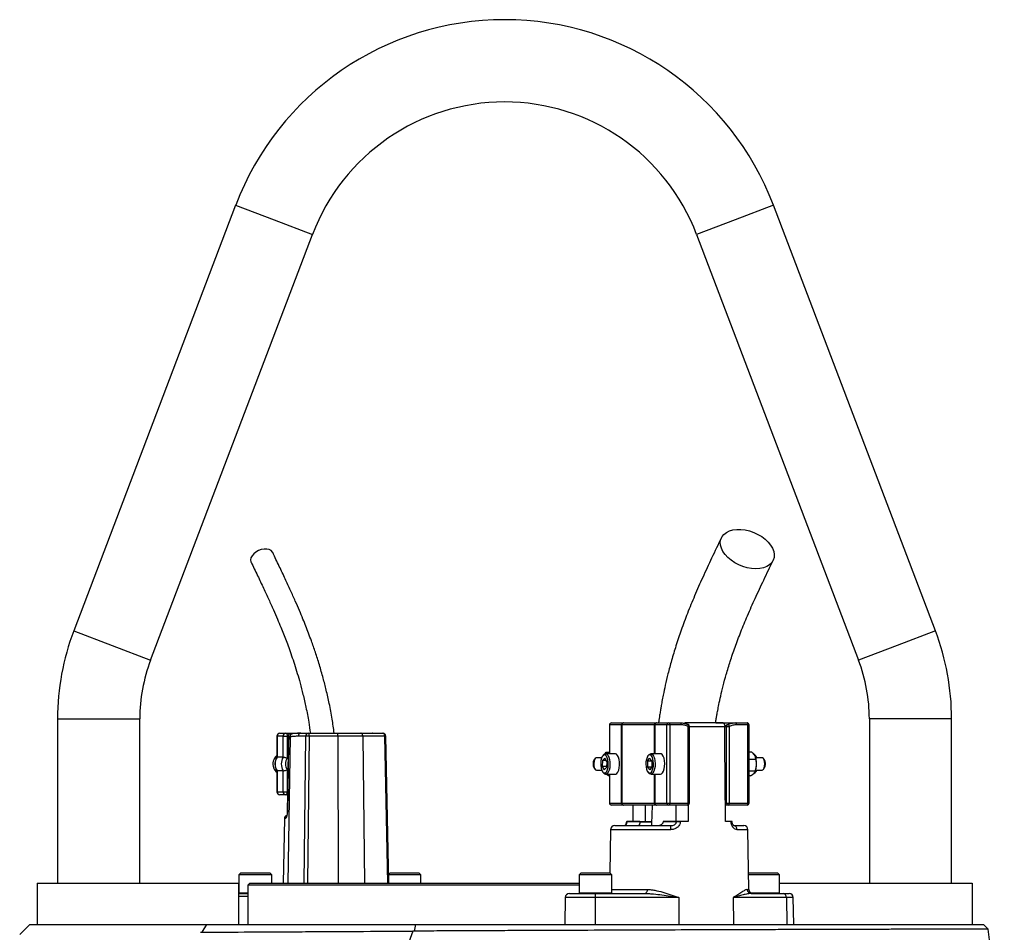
# Model space of a CAD drawing. Header units: millimetres. Extents: x 1367 to 2597, y 319 to 3508.
# Tile 6 of 6: x 1746 to 2225, y 3064 to 3508. Entities that reach past the tile are written whole.
import ezdxf

# ---------------------------------------------------------------- set-up
doc = ezdxf.new("R2010")
doc.units = ezdxf.units.MM

msp = doc.modelspace()

# ---------------------------------------------------------------- linework, layer by layer
at = {"color": 7, "linetype": 'Continuous', "lineweight": 25}
for p, q in [((1850.94, 3417.77), (1772.13, 3210.66)), ((2191.44, 3210.66), (2112.63, 3417.77)), ((1809.52, 3196.43), (1888.32, 3403.55)), ((2075.25, 3403.55), (2154.06, 3196.43)), ((1764.29, 3167.98), (1764.29, 3087.98)), ((1804.29, 3087.98), (1804.29, 3167.98)), ((2159.29, 3167.98), (2159.29, 3087.98)), ((2199.29, 3087.98), (2199.29, 3167.98)), ((2032.81, 3164.98), (2032.81, 3150.98)), ((2038.75, 3164.98), (2032.9, 3164.98)), ((2033.81, 3165.98), (2039.66, 3165.98)), ((2038.84, 3164.98), (2038.75, 3164.98)), ((2038.75, 3126.98), (2038.75, 3164.98)), ((2054.77, 3164.98), (2038.84, 3164.98)), ((2038.84, 3164.98), (2038.84, 3126.98)), ((2039.66, 3165.98), (2039.83, 3165.98)), ((2039.83, 3165.98), (2055.5, 3165.98)), ((2054.94, 3164.98), (2054.77, 3164.98)), ((2060.79, 3164.98), (2054.94, 3164.98)), ((2055.5, 3165.98), (2055.85, 3165.98)), ((2055.85, 3165.98), (2061.7, 3165.98)), ((2062.12, 3164.98), (2060.79, 3164.98)), ((2060.79, 3126.98), (2060.79, 3164.98)), ((2061.7, 3165.98), (2067.18, 3165.98)), ((2062.12, 3164.98), (2062.12, 3126.98)), ((2067.61, 3164.98), (2062.12, 3164.98)), ((2088.08, 3165.98), (2069.89, 3165.98)), ((2071.19, 3126.98), (2071.19, 3164.28)), ((2071.76, 3126.98), (2071.76, 3164.28)), ((2084.59, 3165.98), (2094.28, 3165.98)), ((2088.93, 3163.81), (2088.93, 3164.02)), ((2089.8, 3126.98), (2089.8, 3164.28)), ((2089.8, 3164.28), (2091.12, 3164.28)), ((2090.32, 3165.2), (2090.27, 3165.18)), ((2091.12, 3164.28), (2091.12, 3126.98)), ((2094.28, 3165.98), (2099.76, 3165.98)), ((2100.19, 3164.98), (2094.7, 3164.98)), ((2100.19, 3126.98), (2100.19, 3164.98)), ((2100.76, 3126.98), (2100.76, 3164.98)), ((1870.94, 3159.48), (1870.94, 3149.25)), ((1871.08, 3159.48), (1871.08, 3149.3)), ((1874.04, 3159.48), (1871.08, 3159.48)), ((1872.44, 3160.98), (1875.4, 3160.98)), ((1874.04, 3159.48), (1876.03, 3159.48)), ((1874.04, 3149.3), (1874.04, 3159.48)), ((1875.4, 3160.98), (1882.71, 3160.98)), ((1876.03, 3159.48), (1876.03, 3148.81)), ((1876.67, 3159.75), (1876.08, 3122.51)), ((1877.38, 3159.25), (1876.76, 3159.25)), ((1878.74, 3160.72), (1878.1, 3160.72)), ((1885.05, 3159.51), (1881.35, 3159.51)), ((1882.71, 3160.98), (1886.41, 3160.98)), ((1886.41, 3160.98), (1900.38, 3160.98)), ((1900.62, 3159.51), (1886.64, 3159.51)), ((1900.38, 3160.98), (1911.8, 3160.98)), ((1912.78, 3159.51), (1900.62, 3159.51)), ((1911.8, 3160.98), (1922.49, 3160.98)), ((1923.47, 3159.51), (1912.78, 3159.51)), ((1917.66, 3160.99), (1917.58, 3160.98)), ((1925.51, 3087.98), (1923.98, 3159.51)), ((1874.04, 3149.3), (1871.08, 3149.3)), ((2025.85, 3148.64), (2025.42, 3148.09)), ((2029.06, 3148.98), (2026.45, 3148.98)), ((2029.43, 3147.67), (2029.31, 3144.8)), ((2029.43, 3147.67), (2030.55, 3148.85)), ((2031.24, 3147.67), (2029.43, 3147.67)), ((2029.98, 3150.41), (2029.55, 3149.87)), ((2031.53, 3147.16), (2030.55, 3148.85)), ((2030.72, 3150.88), (2031.28, 3151.65)), ((2035.63, 3150.98), (2030.96, 3150.98)), ((2031.28, 3151.65), (2032.81, 3151.65)), ((2051.32, 3147.33), (2052.35, 3148.87)), ((2051.96, 3150.41), (2051.53, 3149.87)), ((2053.43, 3147.52), (2052.35, 3148.87)), ((2057.61, 3150.98), (2052.94, 3150.98)), ((2102.17, 3151.7), (2100.76, 3151.7)), ((2104.1, 3148.16), (2100.76, 3148.16)), ((2104.02, 3149.87), (2103.59, 3150.41)), ((2103.95, 3148.93), (2103.91, 3149.07)), ((2107.13, 3148.98), (2103.93, 3148.98)), ((2108.15, 3148.09), (2107.72, 3148.64)), ((1876.03, 3143.15), (1876.03, 3132.48)), ((2025.42, 3143.87), (2025.85, 3143.33)), ((2026.45, 3142.98), (2029.06, 3142.98)), ((2029.31, 3144.8), (2030.3, 3143.11)), ((2031.43, 3144.8), (2029.31, 3144.8)), ((2031.41, 3144.29), (2030.3, 3143.11)), ((2031.53, 3147.16), (2031.41, 3144.29)), ((2051.32, 3147.33), (2051.37, 3144.44)), ((2053.43, 3147.33), (2051.32, 3147.33)), ((2051.37, 3144.44), (2052.45, 3143.1)), ((2053.34, 3144.44), (2051.37, 3144.44)), ((2053.48, 3144.64), (2052.45, 3143.1)), ((2053.43, 3147.52), (2053.48, 3144.64)), ((2103.83, 3142.63), (2103.95, 3143.03)), ((2103.93, 3142.98), (2107.13, 3142.98)), ((2107.72, 3143.33), (2108.15, 3143.87)), ((1870.94, 3142.71), (1870.94, 3132.48)), ((1874.04, 3142.67), (1871.08, 3142.67)), ((1871.08, 3142.67), (1871.08, 3132.48)), ((1874.04, 3132.48), (1874.04, 3142.67)), ((2029.55, 3142.09), (2029.98, 3141.56)), ((2030.96, 3140.98), (2035.63, 3140.98)), ((2032.19, 3140.31), (2031.02, 3140.98)), ((2032.19, 3140.31), (2032.81, 3140.31)), ((2032.81, 3140.98), (2032.81, 3126.98)), ((2051.53, 3142.09), (2051.96, 3141.56)), ((2052.94, 3140.98), (2057.61, 3140.98)), ((2103.77, 3142.44), (2100.76, 3142.44)), ((2101.51, 3140.26), (2100.76, 3140.26)), ((2103.59, 3141.56), (2104.02, 3142.09)), ((1871.08, 3132.48), (1874.04, 3132.48)), ((1875.4, 3130.98), (1872.44, 3130.98)), ((1874.04, 3132.48), (1876.03, 3132.48)), ((1876.21, 3130.98), (1875.4, 3130.98)), ((2032.9, 3126.98), (2038.75, 3126.98)), ((2039.66, 3125.98), (2033.81, 3125.98)), ((2038.75, 3126.98), (2038.84, 3126.98)), ((2038.84, 3126.98), (2054.77, 3126.98)), ((2039.83, 3125.98), (2039.66, 3125.98)), ((2055.5, 3125.98), (2039.83, 3125.98)), ((2044.28, 3117.98), (2044.34, 3125.98)), ((2054.77, 3126.98), (2054.94, 3126.98)), ((2054.94, 3126.98), (2060.79, 3126.98)), ((2055.85, 3125.98), (2055.5, 3125.98)), ((2061.7, 3125.98), (2055.85, 3125.98)), ((2060.79, 3126.98), (2062.12, 3126.98)), ((2070.76, 3125.98), (2061.7, 3125.98)), ((2062.12, 3126.98), (2071.19, 3126.98)), ((2071.1, 3126.06), (2071.16, 3117.98)), ((2089.29, 3117.98), (2089.22, 3126.98)), ((2089.22, 3126.98), (2089.8, 3126.98)), ((2090.7, 3125.98), (2089.23, 3125.98)), ((2089.8, 3126.98), (2091.12, 3126.98)), ((2099.76, 3125.98), (2090.7, 3125.98)), ((2091.12, 3126.98), (2100.19, 3126.98)), ((1874.69, 3119.51), (1874.13, 3087.98)), ((2035.38, 3115.98), (2062.73, 3115.98)), ((2038.22, 3116.11), (2038.22, 3115.98)), ((2039.05, 3116.11), (2039.05, 3115.98)), ((2040.87, 3116.11), (2040.87, 3115.98)), ((2041.07, 3117.98), (2041.07, 3117.95)), ((2041.26, 3117.98), (2041.26, 3117.95)), ((2047.65, 3117.98), (2041.26, 3117.98)), ((2041.26, 3117.95), (2047.65, 3117.95)), ((2043.17, 3116.11), (2043.17, 3115.98)), ((2047.65, 3117.98), (2047.65, 3117.95)), ((2047.65, 3117.98), (2050.39, 3117.98)), ((2053.19, 3117.61), (2047.66, 3117.61)), ((2059.03, 3117.95), (2059.03, 3117.98)), ((2065.42, 3117.98), (2059.03, 3117.98)), ((2059.03, 3117.95), (2065.42, 3117.95)), ((2065.42, 3117.95), (2065.42, 3117.98)), ((2067.26, 3117.98), (2067.26, 3117.95)), ((2071.16, 3117.98), (2067.26, 3117.98)), ((2092.02, 3117.98), (2089.29, 3117.98)), ((2092.02, 3117.95), (2092.02, 3117.98)), ((2092.32, 3117.98), (2092.02, 3117.98)), ((2092.5, 3117.95), (2092.5, 3117.98)), ((2093.25, 3115.98), (2098.19, 3115.98)), ((2094.18, 3115.98), (2094.18, 3116.11)), ((2033.38, 3114.02), (2033.01, 3092.97)), ((2100.7, 3084.95), (2100.19, 3114.02)), ((1853.53, 3092.98), (1852.53, 3091.98)), ((1852.53, 3091.98), (1852.53, 3083.38)), ((1868.53, 3091.98), (1852.53, 3091.98)), ((1853.53, 3092.98), (1867.53, 3092.98)), ((1868.53, 3091.98), (1867.53, 3092.98)), ((1868.53, 3087.98), (1868.53, 3091.98)), ((1926.04, 3092.98), (1925.42, 3092.36)), ((1941.04, 3091.98), (1925.43, 3091.98)), ((1926.04, 3092.98), (1940.04, 3092.98)), ((1941.04, 3091.98), (1940.04, 3092.98)), ((1941.04, 3087.98), (1941.04, 3091.98)), ((2019, 3092.98), (2018, 3091.98)), ((2018, 3091.98), (2018, 3083.38)), ((2018.75, 3091.98), (2018, 3091.98)), ((2034, 3091.98), (2018.75, 3091.98)), ((2019, 3092.98), (2019.66, 3092.98)), ((2019.66, 3092.98), (2033, 3092.98)), ((2034, 3091.98), (2033, 3092.98)), ((2034, 3083.38), (2034, 3091.98)), ((2100.57, 3092.98), (2100.56, 3092.97)), ((2100.57, 3092.98), (2101.23, 3092.98)), ((2115.57, 3091.98), (2100.58, 3091.98)), ((2101.23, 3092.98), (2114.57, 3092.98)), ((2115.57, 3091.98), (2114.57, 3092.98)), ((2115.57, 3083.38), (2115.57, 3091.98)), ((1754.29, 3087.98), (1852.29, 3087.98)), ((1754.29, 3087.98), (1754.29, 3067.98)), ((1852.29, 3087.98), (1852.29, 3067.98)), ((1857.79, 3087.98), (1856.79, 3086.98)), ((1856.79, 3086.98), (1856.79, 3067.98)), ((2018, 3086.98), (1856.79, 3086.98)), ((1857.79, 3087.98), (2018, 3087.98)), ((2115.57, 3087.98), (2209.29, 3087.98)), ((2209.29, 3087.98), (2209.29, 3067.98)), ((1852.29, 3082.98), (1856.79, 3082.98)), ((2011.3, 3081.02), (2011.07, 3067.98)), ((2013.3, 3082.98), (2025.92, 3082.98)), ((2066.57, 3081.02), (2025.91, 3081.02)), ((2025.91, 3081.02), (2025.91, 3067.98)), ((2025.92, 3082.98), (2050.24, 3082.98)), ((2066.57, 3081.02), (2066.57, 3067.98)), ((2092.96, 3081.02), (2093.13, 3067.98)), ((2118.89, 3081.02), (2092.96, 3081.02)), ((2101.84, 3082.98), (2117.35, 3082.98)), ((2117.35, 3082.98), (2120.27, 3082.98)), ((2118.89, 3081.02), (2119.07, 3067.98)), ((2122.5, 3067.98), (2122.27, 3081.02)), ((1745.85, 3063.03), (1750.8, 3067.98)), ((1834.62, 3064.11), (1836.97, 3067.98)), ((1938.01, 3064.69), (1938.65, 3067.98)), ((2217.08, 3065.68), (2214.78, 3067.98)), ((2217.08, 3065.68), (2217.08, 3065.68))]:
    msp.add_line(p, q, dxfattribs=at)
at = {"color": 1, "linetype": 'Continuous', "lineweight": 25}
for p, q in [((1850.94, 3417.77), (1869.63, 3410.66)), ((2112.63, 3417.77), (2093.94, 3410.66)), ((1869.63, 3410.66), (1888.32, 3403.55)), ((2093.94, 3410.66), (2075.25, 3403.55)), ((1772.13, 3210.66), (1790.82, 3203.55)), ((2191.44, 3210.66), (2172.75, 3203.55)), ((1790.82, 3203.55), (1809.52, 3196.43)), ((2172.75, 3203.55), (2154.06, 3196.43)), ((1764.29, 3167.98), (1784.29, 3167.98)), ((1784.29, 3167.98), (1804.29, 3167.98)), ((2179.29, 3167.98), (2159.29, 3167.98)), ((2199.29, 3167.98), (2179.29, 3167.98)), ((2032.9, 3164.98), (2032.81, 3164.98)), ((2032.9, 3164.98), (2032.9, 3150.98)), ((2054.77, 3150.98), (2054.77, 3164.98)), ((2054.94, 3164.98), (2054.94, 3150.98)), ((2071.19, 3164.28), (2071.76, 3164.28)), ((2088.93, 3164.02), (2071.76, 3164.02)), ((2100.76, 3164.98), (2100.19, 3164.98)), ((1870.94, 3159.48), (1871.08, 3159.48)), ((1876.66, 3159.48), (1876.03, 3159.48)), ((1877.38, 3159.25), (1876.26, 3087.98)), ((1884.32, 3087.98), (1885.05, 3159.51)), ((1886.64, 3159.51), (1885.91, 3087.98)), ((1900.62, 3159.51), (1900.82, 3087.98)), ((1912.78, 3159.51), (1913.6, 3087.98)), ((1925, 3087.98), (1923.47, 3159.51)), ((2032.9, 3140.98), (2032.9, 3126.98)), ((2054.77, 3126.98), (2054.77, 3140.98)), ((2054.94, 3140.98), (2054.94, 3126.98)), ((1870.94, 3132.48), (1871.08, 3132.48)), ((1876.03, 3132.48), (1876.24, 3132.48)), ((2032.81, 3126.98), (2032.9, 3126.98)), ((2071.19, 3126.98), (2071.76, 3126.98)), ((2100.19, 3126.98), (2100.76, 3126.98)), ((1875.2, 3119.51), (1874.69, 3119.51)), ((2047.65, 3117.95), (2053.31, 3117.95)), ((2062.47, 3114.02), (2033.38, 3114.02)), ((2100.19, 3114.02), (2094.94, 3114.02)), ((1856.79, 3081.51), (1852.29, 3081.51)), ((1852.53, 3083.38), (1856.79, 3083.38)), ((2025.91, 3081.02), (2011.3, 3081.02)), ((2018, 3083.38), (2018.75, 3083.38)), ((2018.75, 3083.38), (2034, 3083.38)), ((2034, 3084.95), (2051.16, 3084.95)), ((2099.89, 3084.95), (2100.7, 3084.95)), ((2101.5, 3083.38), (2115.57, 3083.38)), ((2122.27, 3081.02), (2118.89, 3081.02))]:
    msp.add_line(p, q, dxfattribs=at)
at = {"color": 7, "linetype": 'Continuous', "lineweight": 25, "flags": 128}
for points in [[(2104.05, 3240.93), (2102, 3241.05), (2099.89, 3241.42), (2097.78, 3242.02), (2095.73, 3242.84), (2093.78, 3243.87), (2091.99, 3245.06), (2090.41, 3246.39), (2089.07, 3247.83), (2088.01, 3249.34), (2087.26, 3250.88), (2086.84, 3252.41), (2086.75, 3253.89), (2087, 3255.28), (2087.59, 3256.55), (2088.49, 3257.66), (2089.69, 3258.58), (2091.16, 3259.3), (2092.85, 3259.79), (2094.72, 3260.03), (2096.72, 3260.03), (2098.81, 3259.79), (2100.93, 3259.3), (2103.01, 3258.58), (2105.02, 3257.66), (2106.89, 3256.55), (2108.59, 3255.28), (2110.05, 3253.89), (2111.26, 3252.41), (2112.16, 3250.88), (2112.75, 3249.34), (2113.01, 3247.83), (2112.93, 3246.39), (2112.51, 3245.06), (2111.76, 3243.87), (2110.7, 3242.84), (2109.37, 3242.02), (2107.78, 3241.42), (2106, 3241.05), (2104.05, 3240.93)], [(1868.96, 3248.8), (1868.82, 3249.05), (1868.17, 3249.73), (1867.23, 3250.22), (1866.08, 3250.47), (1864.77, 3250.47), (1863.4, 3250.22), (1862.04, 3249.73), (1860.79, 3249.05), (1859.72, 3248.2), (1858.9, 3247.25), (1858.38, 3246.24), (1858.2, 3245.26), (1858.36, 3244.35), (1858.42, 3244.19)], [(2061.7, 3165.98), (2061.78, 3165.96), (2061.86, 3165.91), (2061.93, 3165.81), (2062, 3165.69), (2062.05, 3165.54), (2062.09, 3165.36), (2062.11, 3165.18), (2062.12, 3164.98)], [(2067.18, 3165.98), (2067.27, 3165.96), (2067.34, 3165.91), (2067.42, 3165.81), (2067.48, 3165.69), (2067.53, 3165.54), (2067.57, 3165.36), (2067.6, 3165.18), (2067.61, 3164.98)], [(2071.14, 3165.21), (2071.09, 3165.22), (2070.99, 3165.2)], [(2089.22, 3126.98), (2089.2, 3129.6), (2088.93, 3163.81)], [(2090.32, 3165.2), (2090.4, 3165.22), (2090.5, 3165.19), (2090.62, 3165.12), (2090.73, 3165), (2090.84, 3164.86), (2090.95, 3164.68), (2091.05, 3164.49), (2091.12, 3164.28)], [(2094.7, 3164.98), (2094.7, 3165.18), (2094.67, 3165.36), (2094.63, 3165.54), (2094.58, 3165.69), (2094.52, 3165.81), (2094.44, 3165.91), (2094.36, 3165.96), (2094.28, 3165.98)], [(2100.19, 3164.98), (2100.18, 3165.18), (2100.16, 3165.36), (2100.12, 3165.54), (2100.06, 3165.69), (2100, 3165.81), (2099.93, 3165.91), (2099.85, 3165.96), (2099.76, 3165.98)], [(1875.4, 3160.98), (1875.52, 3160.95), (1875.64, 3160.87), (1875.75, 3160.73), (1875.85, 3160.54), (1875.93, 3160.32), (1875.98, 3160.06), (1876.02, 3159.77), (1876.03, 3159.48)], [(1876.76, 3159.25), (1876.71, 3156.25), (1876.52, 3144.25), (1876.18, 3122.51)], [(1912.78, 3159.51), (1912.76, 3159.8), (1912.7, 3160.07), (1912.61, 3160.33), (1912.49, 3160.55), (1912.34, 3160.73), (1912.17, 3160.87), (1911.99, 3160.95), (1911.8, 3160.98)], [(1923.47, 3159.51), (1923.45, 3159.8), (1923.39, 3160.07), (1923.3, 3160.33), (1923.17, 3160.55), (1923.03, 3160.73), (1922.86, 3160.87), (1922.67, 3160.95), (1922.49, 3160.98)], [(2026.45, 3148.98), (2026.35, 3148.97), (2025.93, 3148.72), (2025.56, 3148.13), (2025.3, 3147.29), (2025.18, 3146.29), (2025.22, 3145.25), (2025.4, 3144.3), (2025.7, 3143.55), (2026.1, 3143.1), (2026.45, 3142.98)], [(2032.27, 3145.53), (2032.25, 3146.78), (2032.08, 3147.97), (2031.78, 3149), (2031.36, 3149.78), (2030.87, 3150.25), (2030.35, 3150.38), (2029.83, 3150.15), (2029.35, 3149.58), (2028.97, 3148.73), (2028.7, 3147.65), (2028.57, 3146.43), (2028.59, 3145.18), (2028.76, 3143.99), (2029.07, 3142.97), (2029.48, 3142.19), (2029.97, 3141.71), (2030.5, 3141.59), (2031.02, 3141.81), (2031.49, 3142.38), (2031.87, 3143.24), (2032.14, 3144.32), (2032.27, 3145.53)], [(2029.98, 3150.41), (2030.46, 3150.84), (2031.04, 3150.98), (2031.6, 3150.75), (2032.12, 3150.16), (2032.56, 3149.27), (2032.87, 3148.13), (2033.05, 3146.83), (2033.07, 3145.47)], [(2037.73, 3145.47), (2037.71, 3146.83), (2037.54, 3148.13), (2037.22, 3149.27), (2036.79, 3150.16), (2036.27, 3150.75), (2035.7, 3150.98), (2035.63, 3150.98)], [(2054.26, 3146.16), (2054.16, 3147.39), (2053.92, 3148.51), (2053.56, 3149.42), (2053.1, 3150.05), (2052.59, 3150.36), (2052.06, 3150.31), (2051.56, 3149.91), (2051.12, 3149.19), (2050.79, 3148.21), (2050.59, 3147.05), (2050.54, 3145.81), (2050.64, 3144.58), (2050.87, 3143.46), (2051.24, 3142.55), (2051.69, 3141.91), (2052.21, 3141.61), (2052.73, 3141.66), (2053.24, 3142.06), (2053.67, 3142.77), (2054, 3143.75), (2054.2, 3144.91), (2054.26, 3146.16)], [(2051.96, 3150.41), (2052.16, 3150.62), (2052.71, 3150.95), (2053.29, 3150.91), (2053.84, 3150.51), (2054.32, 3149.77), (2054.7, 3148.75), (2054.95, 3147.52), (2055.05, 3146.18)], [(2059.72, 3146.18), (2059.62, 3147.52), (2059.37, 3148.75), (2058.99, 3149.77), (2058.51, 3150.51), (2057.96, 3150.91), (2057.61, 3150.98)], [(2108.39, 3146.1), (2108.3, 3147.12), (2108.06, 3148), (2107.72, 3148.64), (2107.3, 3148.95), (2107.13, 3148.98)], [(2033.07, 3145.47), (2032.93, 3144.15), (2032.65, 3142.96), (2032.24, 3142), (2031.74, 3141.33), (2031.18, 3141.01), (2030.61, 3141.05), (2030.06, 3141.47), (2029.98, 3141.56)], [(2035.63, 3140.98), (2035.85, 3141.01), (2036.41, 3141.33), (2036.91, 3142), (2037.32, 3142.96), (2037.6, 3144.15), (2037.73, 3145.47)], [(2055.05, 3146.18), (2055, 3144.82), (2054.79, 3143.56), (2054.44, 3142.47), (2053.99, 3141.64), (2053.45, 3141.13), (2052.88, 3140.98), (2052.31, 3141.21), (2051.96, 3141.56)], [(2057.61, 3140.98), (2058.12, 3141.13), (2058.65, 3141.64), (2059.11, 3142.47), (2059.46, 3143.56), (2059.66, 3144.82), (2059.72, 3146.18)], [(2107.13, 3142.98), (2107.4, 3143.05), (2107.8, 3143.45), (2108.13, 3144.15), (2108.33, 3145.07), (2108.39, 3146.1)], [(2103.59, 3141.56), (2103.12, 3141.13), (2102.61, 3140.98)], [(1875.4, 3130.98), (1875.52, 3131.01), (1875.64, 3131.1), (1875.75, 3131.23), (1875.85, 3131.42), (1875.93, 3131.65), (1875.98, 3131.91), (1876.02, 3132.19), (1876.03, 3132.48)], [(2050.39, 3117.98), (2050.35, 3122.75), (2050.32, 3125.98)], [(2062.12, 3126.98), (2062.11, 3126.79), (2062.09, 3126.6), (2062.05, 3126.43), (2062, 3126.28), (2061.93, 3126.15), (2061.86, 3126.06), (2061.78, 3126), (2061.7, 3125.98)], [(2065.13, 3125.98), (2065.1, 3122.75), (2065.06, 3117.98)], [(2070.76, 3125.98), (2070.85, 3126), (2070.92, 3126.06), (2071, 3126.15), (2071.06, 3126.28), (2071.11, 3126.43), (2071.15, 3126.6), (2071.18, 3126.79), (2071.19, 3126.98)], [(2090.7, 3125.98), (2090.78, 3126), (2090.86, 3126.06), (2090.94, 3126.15), (2091, 3126.28), (2091.05, 3126.43), (2091.09, 3126.6), (2091.12, 3126.79), (2091.12, 3126.98)], [(2099.76, 3125.98), (2099.85, 3126), (2099.93, 3126.06), (2100, 3126.15), (2100.06, 3126.28), (2100.12, 3126.43), (2100.16, 3126.6), (2100.18, 3126.79), (2100.19, 3126.98)], [(2051.16, 3084.95), (2051.14, 3084.56), (2051.09, 3084.19), (2051, 3083.85), (2050.89, 3083.56), (2050.75, 3083.31), (2050.59, 3083.13), (2050.42, 3083.02), (2050.24, 3082.98)], [(1937.08, 3064.69), (1935.15, 3059.28), (1933.22, 3053.86), (1931.3, 3048.43), (1929.39, 3042.99), (1927.48, 3037.53), (1925.58, 3032.06), (1923.68, 3026.58), (1921.79, 3021.09)]]:
    msp.add_lwpolyline(points, dxfattribs=at)
at = {"color": 1, "linetype": 'Continuous', "lineweight": 25, "flags": 128}
for points in [[(2071.19, 3164.28), (2071.24, 3164.49), (2071.28, 3164.68), (2071.29, 3164.86), (2071.27, 3165), (2071.23, 3165.12), (2071.17, 3165.19), (2071.14, 3165.21)], [(1876.08, 3122.51), (1876.1, 3122.51), (1876.18, 3122.51)], [(2092.5, 3117.95), (2092.5, 3117.95), (2092.48, 3117.95), (2092.42, 3117.95), (2092.33, 3117.95), (2092.19, 3117.95), (2092.02, 3117.95)]]:
    msp.add_lwpolyline(points, dxfattribs=at)
at = {"color": 7, "linetype": 'Continuous', "lineweight": 25}
for centre, radius, start, end in [((1981.79, 3367.98), 140, 20.8321, 159.1679), ((1981.79, 3367.98), 100, 20.8321, 159.1679), ((1884.29, 3167.98), 120, 159.1679, 180), ((2079.29, 3167.98), 120, 0, 20.8321), ((1884.29, 3167.98), 80, 159.1679, 180), ((2079.29, 3167.98), 80, 0, 20.8321), ((2033.81, 3164.98), 1, 90, 180), ((2033.86, 3165.03), 0.957, 92.9521, 182.6753), ((2039.71, 3165.03), 0.957, 92.9521, 182.6753), ((2039.83, 3164.99), 0.996, 90.2277, 180.2259), ((2055.66, 3165.1), 0.898, 100.0828, 187.3803), ((2055.9, 3165.03), 0.957, 92.9521, 182.6753), ((2061.75, 3165.03), 0.957, 92.9521, 182.6753), ((2070.76, 3164.28), 1, 0, 67.9451), ((2090.7, 3164.28), 1, 112.0549, 115.6655), ((2099.76, 3164.98), 1, 0, 90), ((1872.44, 3159.48), 1.5, 90, 180), ((1872.51, 3159.55), 1.43, 92.9521, 182.6753), ((1875.47, 3159.55), 1.43, 92.9521, 182.6753), ((1882.78, 3159.55), 1.43, 92.8887, 181.7427), ((1886.48, 3159.55), 1.43, 92.8887, 181.7427), ((1885.85, 3113.56), 45.95, 89.0056, 90.9944), ((1884.14, 3159.86), 2.53, 351.9567, 26.2077), ((1898.11, 3159.86), 2.53, 351.9567, 26.2077), ((1922.49, 3159.48), 1.5, 1.2249, 90), ((1874.36, 3145.98), 5.3, 130.2046, 201.122), ((1876.68, 3145.98), 6.51, 149.3576, 210.6424), ((1879.64, 3145.98), 6.51, 149.3576, 210.6424), ((1879.98, 3145.98), 4.85, 144.3501, 215.6499), ((2028.83, 3145.98), 4.01, 148.2258, 211.7742), ((2102.46, 3149.61), 1.38, 35.276, 84.0292), ((2102.66, 3148.58), 1.9, 12.3826, 71.4548), ((2093.84, 3146.02), 10.52, 356.1037, 16.0721), ((2105.27, 3146.25), 3.42, 357.179, 32.6669), ((1874.01, 3145.74), 4.89, 200.0379, 231.093), ((1880.93, 3145.98), 4.67, 166.1819, 193.2157), ((2102.55, 3143.48), 2.02, 290.3672, 345.6385), ((2094.69, 3145.78), 9.66, 343.4793, 357.1725), ((2105.04, 3145.8), 3.66, 328.2353, 4.3733), ((1872.44, 3132.48), 1.5, 180, 270), ((1872.51, 3132.42), 1.43, 177.3247, 267.0479), ((1875.47, 3132.42), 1.43, 177.3247, 267.0479), ((2033.81, 3126.98), 1, 180, 270), ((2033.86, 3126.94), 0.957, 177.3247, 267.0479), ((2039.71, 3126.94), 0.957, 177.3247, 267.0479), ((2039.83, 3126.98), 0.996, 179.7741, 269.7723), ((2055.66, 3126.87), 0.898, 172.6197, 259.9172), ((2055.9, 3126.94), 0.957, 177.3247, 267.0479), ((2061.75, 3126.94), 0.957, 177.3247, 267.0479), ((2070.76, 3126.98), 1, 270, 0), ((2090.75, 3126.94), 0.957, 177.3247, 267.0479), ((2099.76, 3126.98), 1, 270, 0), ((1876.18, 3119.48), 1.5, 103.3667, 179), ((2035.38, 3113.98), 2, 90, 179), ((2066.45, 3114.49), 4, 158.1866, 186.8401), ((2066.34, 3057.18), 60.77, 89.1323, 90.8677), ((2093.08, 3114.13), 1.86, 356.4169, 84.8077), ((2098.19, 3113.98), 2, 1, 90), ((1852.93, 3083.38), 0.4, 180, 270), ((2013.3, 3080.98), 2, 90, 179), ((2018.4, 3083.38), 0.4, 180, 270), ((2101.64, 3081.5), 75.74, 178.8807, 180.3674), ((2033.6, 3083.38), 0.4, 270, 0), ((2101.86, 3084.96), 1.98, 180.2969, 269.3124), ((2102.7, 3084.98), 2, 181, 270), ((2115.17, 3083.38), 0.4, 270, 0), ((2117.1, 3081.19), 1.81, 354.3819, 81.7922), ((2120.27, 3080.98), 2, 1, 90), ((1224.95, 2940.49), 1000, 359.96364, 7.19155)]:
    msp.add_arc(centre, radius, start, end, dxfattribs=at)
at = {"color": 1, "linetype": 'Continuous', "lineweight": 25}
for centre, radius, start, end in [((2090.68, 3164.39), 0.891, 117.4701, 187.1321), ((1878.83, 3159.28), 1.44, 93.2524, 181.3729), ((1923.91, 3143.34), 16.18, 89.7384, 91.5678), ((1876.71, 3119.49), 1.51, 131.2067, 179.1855), ((2041.36, 3123.95), 6.01, 267.2087, 268.994)]:
    msp.add_arc(centre, radius, start, end, dxfattribs=at)
at = {"color": 7, "linetype": 'Continuous', "lineweight": 25}
for points, knots in [([(2087.29, 3256), (2085.7, 3252.7), (2082.64, 3246.32), (2078.27, 3236.95), (2074.33, 3228.02), (2070.83, 3219.5), (2067.79, 3211.4), (2065.21, 3203.75), (2063.08, 3196.66), (2061.36, 3190.23), (2060.02, 3184.59), (2059.06, 3180.05), (2058.39, 3176.57), (2057.94, 3174.07), (2057.58, 3171.85), (2057.2, 3169.4), (2056.9, 3167.4), (2056.74, 3166.15), (2056.72, 3165.98)], [0, 0, 0, 0, 0.127576, 0.246228, 0.356245, 0.457658, 0.550247, 0.633902, 0.708546, 0.773827, 0.829405, 0.875162, 0.904689, 0.927937, 0.945193, 0.966121, 0.9955, 1, 1, 1, 1]), ([(1898.9, 3160.99), (1898.58, 3163.28), (1897.9, 3168.16), (1896.57, 3175.14), (1895.09, 3181.75), (1893.47, 3188.07), (1891.71, 3194.2), (1889.77, 3200.26), (1888.01, 3205.31), (1886.45, 3209.51), (1885.09, 3213.03), (1883.61, 3216.72), (1881.9, 3220.81), (1879.9, 3225.42), (1877.59, 3230.55), (1874.99, 3236.17), (1872.08, 3242.31), (1870.03, 3246.57), (1868.96, 3248.8)], [0, 0, 0, 0, 0.0633758, 0.135314, 0.200813, 0.2597791, 0.3291878, 0.3951137, 0.4589339, 0.5006802, 0.5415237, 0.5838392, 0.634009, 0.6923319, 0.757504, 0.8304924, 0.9113128, 1, 1, 1, 1]), ([(1858.43, 3244.19), (1859.49, 3241.99), (1861.52, 3237.77), (1864.4, 3231.7), (1866.97, 3226.16), (1869.23, 3221.14), (1871.17, 3216.68), (1872.8, 3212.79), (1874.2, 3209.31), (1875.49, 3206), (1876.81, 3202.48), (1878.17, 3198.63), (1879.58, 3194.44), (1880.96, 3190), (1882.35, 3185.14), (1883.78, 3179.66), (1885.2, 3173.37), (1886.42, 3167.09), (1887.03, 3162.79), (1887.29, 3160.98)], [0, 0, 0, 0, 0.091965, 0.175683, 0.25113, 0.318316, 0.377271, 0.427179, 0.469407, 0.509883, 0.551218, 0.599234, 0.648373, 0.698667, 0.751277, 0.810157, 0.875585, 0.947553, 1, 1, 1, 1]), ([(2084.48, 3165.98), (2084.59, 3166.7), (2084.79, 3168), (2085.13, 3170.01), (2085.54, 3172.24), (2086.13, 3175.31), (2086.99, 3179.3), (2088.18, 3184.24), (2089.72, 3189.9), (2091.65, 3196.21), (2094.01, 3203.1), (2096.82, 3210.52), (2100.09, 3218.42), (2103.83, 3226.82), (2108.01, 3235.73), (2110.94, 3241.82), (2112.47, 3244.99)], [0, 0, 0, 0, 0.021947, 0.039293, 0.061998, 0.091492, 0.135883, 0.190174, 0.254489, 0.328962, 0.413776, 0.509231, 0.615562, 0.73284, 0.861054, 1, 1, 1, 1]), ([(2067.18, 3165.98), (2067.83, 3165.98), (2068.48, 3165.92), (2069.76, 3165.65), (2070.38, 3165.46), (2070.99, 3165.2)], [0, 0, 0, 0, 0.5, 0.5, 1, 1, 1, 1]), ([(2071.19, 3164.28), (2070.61, 3164.51), (2070.02, 3164.69), (2068.83, 3164.92), (2068.22, 3164.98), (2067.61, 3164.98)], [0, 0, 0, 0, 0.5, 0.5, 1, 1, 1, 1]), ([(2069.9, 3165.98), (2069.79, 3165.98), (2069.57, 3165.98), (2069.36, 3165.82), (2069.25, 3165.74)], [0, 0, 0, 0, 0.479094, 1, 1, 1, 1]), ([(2070.57, 3165.33), (2070.57, 3165.34), (2070.51, 3165.54), (2070.32, 3165.78), (2070.09, 3165.97), (2069.95, 3165.98), (2069.9, 3165.98)], [0, 0, 0, 0, 0.026279, 0.405942, 0.804345, 1, 1, 1, 1]), ([(2088.02, 3165.98), (2088.14, 3165.99), (2088.25, 3165.94), (2088.47, 3165.76), (2088.57, 3165.62), (2088.69, 3165.35), (2088.73, 3165.25), (2088.8, 3165.04), (2088.83, 3164.92), (2088.88, 3164.68), (2088.9, 3164.55), (2088.92, 3164.28), (2088.93, 3164.15), (2088.93, 3164.02)], [0, 0, 0, 0, 0.25, 0.25, 0.5, 0.5, 0.625, 0.625, 0.75, 0.75, 0.875, 0.875, 1, 1, 1, 1]), ([(2088.91, 3164.39), (2089.27, 3164.62), (2089.74, 3164.92), (2090.21, 3165.15), (2090.32, 3165.2)], [0, 0, 0, 0, 0.783307, 1, 1, 1, 1]), ([(2090.32, 3165.2), (2090.95, 3165.46), (2091.61, 3165.66), (2092.93, 3165.92), (2093.6, 3165.98), (2094.28, 3165.98)], [0, 0, 0, 0, 0.5, 0.5, 1, 1, 1, 1]), ([(2094.7, 3164.98), (2094.09, 3164.98), (2093.48, 3164.92), (2092.29, 3164.69), (2091.7, 3164.52), (2091.12, 3164.28)], [0, 0, 0, 0, 0.5, 0.5, 1, 1, 1, 1]), ([(1876.84, 3160.32), (1876.74, 3160.17), (1876.68, 3160), (1876.67, 3159.72), (1876.67, 3159.63), (1876.7, 3159.44), (1876.72, 3159.34), (1876.76, 3159.25)], [0, 0, 0, 0, 0.5, 0.5, 0.75, 0.75, 1, 1, 1, 1]), ([(1878.26, 3160.7), (1878.17, 3160.71), (1877.88, 3160.74), (1877.37, 3160.65), (1877.02, 3160.43), (1876.84, 3160.32)], [0, 0, 0, 0, 0.193184, 0.595364, 1, 1, 1, 1]), ([(1881.35, 3159.51), (1880.69, 3159.51), (1880.03, 3159.43), (1879.04, 3159.33), (1878.71, 3159.3), (1878.05, 3159.26), (1877.71, 3159.25), (1877.38, 3159.25)], [0, 0, 0, 0, 0.5, 0.5, 0.75, 0.75, 1, 1, 1, 1]), ([(1882.65, 3160.97), (1882.54, 3160.97), (1881.95, 3160.99), (1880.79, 3160.86), (1879.6, 3160.72), (1878.9, 3160.73), (1878.74, 3160.74)], [0, 0, 0, 0, 0.06994, 0.391708, 0.861946, 1, 1, 1, 1]), ([(1870.95, 3149.26), (1870.91, 3149.2), (1870.62, 3148.76), (1870.26, 3147.82), (1870, 3146.46), (1870.05, 3145.07), (1870.36, 3143.78), (1870.77, 3143.04), (1870.96, 3142.7)], [0, 0, 0, 0, 0.035392, 0.232946, 0.431522, 0.631111, 0.831401, 1, 1, 1, 1]), ([(1870.95, 3149.26), (1870.95, 3149.27), (1870.94, 3149.3), (1871.01, 3149.3), (1871.08, 3149.3)], [0, 0, 0, 0, 0.125229, 1, 1, 1, 1]), ([(1874.04, 3149.3), (1874.08, 3149.3), (1874.13, 3149.3), (1874.25, 3149.28), (1874.32, 3149.27), (1874.54, 3149.24), (1874.72, 3149.2), (1875.09, 3149.11), (1875.29, 3149.06), (1875.67, 3148.94), (1875.86, 3148.88), (1876.03, 3148.81)], [0, 0, 0, 0, 0.125, 0.125, 0.25, 0.25, 0.5, 0.5, 0.75, 0.75, 1, 1, 1, 1]), ([(2103.54, 3149.93), (2103.62, 3149.78), (2103.69, 3149.63), (2103.82, 3149.33), (2103.87, 3149.19), (2104.01, 3148.74), (2104.06, 3148.45), (2104.1, 3148.16)], [0, 0, 0, 0, 0.25, 0.25, 0.5, 0.5, 1, 1, 1, 1]), ([(2104.34, 3145.3), (2104.37, 3145.79), (2104.35, 3146.28), (2104.27, 3147.23), (2104.19, 3147.7), (2104.1, 3148.16)], [0, 0, 0, 0, 0.5, 0.5, 1, 1, 1, 1]), ([(1874.04, 3142.67), (1874.08, 3142.67), (1874.13, 3142.67), (1874.25, 3142.68), (1874.32, 3142.69), (1874.54, 3142.73), (1874.72, 3142.76), (1875.09, 3142.85), (1875.29, 3142.9), (1875.67, 3143.02), (1875.86, 3143.09), (1876.03, 3143.15)], [0, 0, 0, 0, 0.125, 0.125, 0.25, 0.25, 0.5, 0.5, 0.75, 0.75, 1, 1, 1, 1]), ([(2103.77, 3142.44), (2103.92, 3142.91), (2104.05, 3143.39), (2104.24, 3144.34), (2104.31, 3144.82), (2104.34, 3145.3)], [0, 0, 0, 0, 0.5, 0.5, 1, 1, 1, 1]), ([(1870.95, 3142.7), (1870.95, 3142.7), (1870.94, 3142.67), (1871.01, 3142.67), (1871.08, 3142.67)], [0, 0, 0, 0, 0.126398, 1, 1, 1, 1]), ([(2103.04, 3141.35), (2103.14, 3141.45), (2103.22, 3141.54), (2103.38, 3141.72), (2103.45, 3141.81), (2103.62, 3142.09), (2103.71, 3142.27), (2103.77, 3142.44)], [0, 0, 0, 0, 0.25, 0.25, 0.5, 0.5, 1, 1, 1, 1]), ([(2053.62, 3125.98), (2053.58, 3125.04), (2053.43, 3121.72), (2053.32, 3118.38), (2053.24, 3115.98)], [0, 0, 0, 0, 0.281883, 1, 1, 1, 1]), ([(1875.2, 3119.51), (1875.24, 3119.51), (1875.29, 3119.53), (1875.39, 3119.6), (1875.44, 3119.65), (1875.6, 3119.86), (1875.71, 3120.07), (1875.86, 3120.48), (1875.91, 3120.63), (1875.99, 3120.96), (1876.03, 3121.13), (1876.1, 3121.5), (1876.12, 3121.7), (1876.16, 3122.1), (1876.17, 3122.3), (1876.18, 3122.51)], [0, 0, 0, 0, 0.125, 0.125, 0.25, 0.25, 0.5, 0.5, 0.625, 0.625, 0.75, 0.75, 0.875, 0.875, 1, 1, 1, 1]), ([(1876.08, 3122.51), (1876.08, 3122.5), (1876.08, 3122.25), (1876.03, 3121.73), (1875.91, 3121.09), (1875.79, 3120.71), (1875.71, 3120.55), (1875.71, 3120.56), (1875.71, 3120.56)], [0, 0, 0, 0, 0.000651, 0.269099, 0.541175, 0.764668, 0.932217, 1, 1, 1, 1]), ([(2041.06, 3117.95), (2041.06, 3117.89), (2041.07, 3117.61), (2040.96, 3117.11), (2040.75, 3116.55), (2040.49, 3116.16), (2040.27, 3115.98), (2040.26, 3115.98), (2040.26, 3115.98)], [0, 0, 0, 0, 0.048412, 0.219935, 0.396521, 0.59061, 0.80744, 1, 1, 1, 1]), ([(2041.26, 3117.95), (2041.25, 3117.78), (2041.24, 3117.62), (2041.19, 3117.32), (2041.16, 3117.17), (2041.08, 3116.91), (2041.04, 3116.79), (2040.94, 3116.58), (2040.9, 3116.48), (2040.8, 3116.33), (2040.75, 3116.26), (2040.66, 3116.16), (2040.61, 3116.11), (2040.48, 3116.01), (2040.39, 3115.98), (2040.32, 3115.98)], [0, 0, 0, 0, 0.125, 0.125, 0.25, 0.25, 0.375, 0.375, 0.5, 0.5, 0.625, 0.625, 0.75, 0.75, 1, 1, 1, 1]), ([(2041.08, 3117.98), (2041.09, 3117.98), (2041.11, 3117.98), (2041.22, 3117.98), (2041.26, 3117.98)], [0, 0, 0, 0, 0.686013, 1, 1, 1, 1]), ([(2047.66, 3117.61), (2047.64, 3117.46), (2047.62, 3117.31), (2047.57, 3117.04), (2047.54, 3116.92), (2047.44, 3116.59), (2047.37, 3116.43), (2047.24, 3116.19), (2047.17, 3116.11), (2047.06, 3116), (2047.01, 3115.98), (2046.96, 3115.98)], [0, 0, 0, 0, 0.125, 0.125, 0.25, 0.25, 0.5, 0.5, 0.75, 0.75, 1, 1, 1, 1]), ([(2056.09, 3115.98), (2056.36, 3115.98), (2056.63, 3116), (2057.18, 3116.11), (2057.46, 3116.18), (2057.86, 3116.37), (2057.99, 3116.44), (2058.24, 3116.6), (2058.37, 3116.7), (2058.59, 3116.92), (2058.68, 3117.03), (2058.85, 3117.31), (2058.92, 3117.45), (2058.96, 3117.61)], [0, 0, 0, 0, 0.25, 0.25, 0.5, 0.5, 0.625, 0.625, 0.75, 0.75, 0.875, 0.875, 1, 1, 1, 1]), ([(2067.26, 3117.95), (2067.26, 3117.66), (2067.22, 3117.37), (2067.07, 3116.82), (2066.96, 3116.55), (2066.69, 3116.05), (2066.52, 3115.82), (2066.14, 3115.38), (2065.92, 3115.19), (2065.46, 3114.85), (2065.22, 3114.7), (2064.7, 3114.45), (2064.44, 3114.34), (2063.89, 3114.18), (2063.61, 3114.12), (2063.04, 3114.04), (2062.76, 3114.02), (2062.47, 3114.02)], [0, 0, 0, 0, 0.125, 0.125, 0.25, 0.25, 0.375, 0.375, 0.5, 0.5, 0.625, 0.625, 0.75, 0.75, 0.875, 0.875, 1, 1, 1, 1]), ([(2062.73, 3115.98), (2063.02, 3115.98), (2063.31, 3116.01), (2063.89, 3116.15), (2064.18, 3116.25), (2064.57, 3116.49), (2064.7, 3116.58), (2064.93, 3116.79), (2065.04, 3116.91), (2065.22, 3117.17), (2065.29, 3117.32), (2065.39, 3117.62), (2065.42, 3117.78), (2065.42, 3117.95)], [0, 0, 0, 0, 0.25, 0.25, 0.5, 0.5, 0.625, 0.625, 0.75, 0.75, 0.875, 0.875, 1, 1, 1, 1]), ([(2065.42, 3117.98), (2065.5, 3117.98), (2065.61, 3117.98), (2065.86, 3117.98), (2066.01, 3117.98), (2066.33, 3117.98), (2066.51, 3117.98), (2066.87, 3117.98), (2067.07, 3117.98), (2067.26, 3117.98)], [0, 0, 0, 0, 0.25, 0.25, 0.5, 0.5, 0.75, 0.75, 1, 1, 1, 1]), ([(2092.02, 3117.98), (2092.14, 3117.98), (2092.39, 3117.98), (2092.53, 3117.98), (2092.49, 3117.98), (2092.49, 3117.98)], [0, 0, 0, 0, 0.473708, 0.947417, 1, 1, 1, 1]), ([(2094.94, 3114.02), (2094.62, 3114.02), (2094.31, 3114.09), (2093.82, 3114.34), (2093.66, 3114.45), (2093.35, 3114.7), (2093.2, 3114.84), (2092.98, 3115.1), (2092.91, 3115.19), (2092.78, 3115.39), (2092.71, 3115.49), (2092.53, 3115.81), (2092.42, 3116.04), (2092.23, 3116.55), (2092.16, 3116.81), (2092.05, 3117.37), (2092.02, 3117.66), (2092.02, 3117.95)], [0, 0, 0, 0, 0.25, 0.25, 0.375, 0.375, 0.5, 0.5, 0.5625, 0.5625, 0.625, 0.625, 0.75, 0.75, 0.875, 0.875, 1, 1, 1, 1]), ([(2093.32, 3115.97), (2093.32, 3115.97), (2093.35, 3115.97), (2093.24, 3116), (2092.99, 3116.26), (2092.73, 3116.75), (2092.55, 3117.33), (2092.52, 3117.75), (2092.51, 3117.95)], [0, 0, 0, 0, 0.021728, 0.256082, 0.483649, 0.675184, 0.843165, 1, 1, 1, 1]), ([(2050.24, 3082.98), (2050.92, 3082.98), (2051.59, 3082.96), (2052.94, 3082.89), (2053.62, 3082.84), (2055.65, 3082.65), (2057.01, 3082.49), (2059.74, 3082.11), (2061.1, 3081.91), (2063.83, 3081.47), (2065.2, 3081.25), (2066.57, 3081.02)], [0, 0, 0, 0, 0.125, 0.125, 0.25, 0.25, 0.5, 0.5, 0.75, 0.75, 1, 1, 1, 1]), ([(2051.16, 3084.95), (2051.78, 3084.95), (2052.41, 3084.91), (2053.67, 3084.76), (2054.3, 3084.66), (2056.2, 3084.3), (2057.48, 3083.98), (2059.42, 3083.42), (2060.07, 3083.22), (2061.36, 3082.81), (2062.01, 3082.59), (2063.31, 3082.16), (2063.96, 3081.93), (2064.94, 3081.59), (2065.26, 3081.48), (2065.91, 3081.25), (2066.24, 3081.13), (2066.57, 3081.02)], [0, 0, 0, 0, 0.125, 0.125, 0.25, 0.25, 0.5, 0.5, 0.625, 0.625, 0.75, 0.75, 0.875, 0.875, 0.9375, 0.9375, 1, 1, 1, 1]), ([(2099.89, 3084.95), (2099.73, 3084.95), (2099.56, 3084.91), (2099.19, 3084.76), (2098.98, 3084.67), (2098.53, 3084.42), (2098.29, 3084.28), (2097.77, 3083.96), (2097.49, 3083.79), (2096.61, 3083.23), (2095.97, 3082.81), (2094.91, 3082.16), (2094.54, 3081.93), (2093.96, 3081.59), (2093.77, 3081.48), (2093.47, 3081.31), (2093.37, 3081.25), (2093.16, 3081.13), (2093.06, 3081.07), (2092.96, 3081.02)], [0, 0, 0, 0, 0.125, 0.125, 0.25, 0.25, 0.375, 0.375, 0.5, 0.5, 0.75, 0.75, 0.875, 0.875, 0.9375, 0.9375, 0.96875, 0.96875, 1, 1, 1, 1]), ([(2101.84, 3082.98), (2101.24, 3082.98), (2100.61, 3082.9), (2099.26, 3082.65), (2098.55, 3082.49), (2097.06, 3082.11), (2096.28, 3081.91), (2095.07, 3081.58), (2094.66, 3081.47), (2093.82, 3081.25), (2093.39, 3081.13), (2092.96, 3081.02)], [0, 0, 0, 0, 0.25, 0.25, 0.5, 0.5, 0.75, 0.75, 0.875, 0.875, 1, 1, 1, 1]), ([(1750.8, 3067.98), (1750.82, 3067.98), (1750.84, 3067.98), (1750.89, 3067.98), (1750.96, 3067.98), (1751.03, 3067.98), (1751.11, 3067.98), (1751.21, 3067.98), (1751.32, 3067.98), (1751.43, 3067.98), (1751.56, 3067.98), (1751.7, 3067.98), (1751.85, 3067.98), (1752.01, 3067.98), (1752.18, 3067.98), (1752.36, 3067.98), (1752.56, 3067.98), (1752.97, 3067.98), (1753.65, 3067.98), (1754.74, 3067.98), (1755.99, 3067.98), (1757.89, 3067.98), (1760.68, 3067.98), (1764.71, 3067.98), (1769.37, 3067.98), (1774.65, 3067.98), (1780.53, 3067.98), (1787, 3067.98), (1794.05, 3067.98), (1800.37, 3067.98), (1805.67, 3067.98), (1809.78, 3067.98), (1814.03, 3067.98), (1817.6, 3067.98), (1820.43, 3067.98), (1822.45, 3067.98), (1824.48, 3067.98), (1826.53, 3067.98), (1828.59, 3067.98), (1830.66, 3067.98), (1832.75, 3067.98), (1834.85, 3067.98), (1836.26, 3067.98), (1836.97, 3067.98)], [0, 0, 0, 0, 0.007804, 0.015608, 0.023413, 0.031218, 0.039025, 0.046834, 0.054644, 0.062458, 0.070274, 0.078094, 0.085917, 0.093745, 0.101577, 0.109414, 0.117256, 0.125105, 0.156252, 0.187355, 0.218438, 0.249527, 0.312149, 0.374814, 0.437186, 0.499703, 0.561816, 0.624187, 0.687057, 0.749611, 0.780606, 0.811768, 0.84312, 0.874685, 0.888835, 0.902924, 0.916954, 0.930926, 0.944843, 0.958707, 0.97252, 0.986283, 1, 1, 1, 1]), ([(1836.97, 3067.98), (1851.97, 3067.98), (1868.02, 3067.98), (1889.27, 3067.98), (1893.58, 3067.98), (1902.33, 3067.98), (1906.78, 3067.98), (1920.25, 3067.98), (1929.4, 3067.98), (1938.65, 3067.98)], [-0.000006, -0.000006, -0.000006, -0.000006, 0.499998, 0.499998, 0.624998, 0.624998, 0.749999, 0.749999, 1.000001, 1.000001, 1.000001, 1.000001]), ([(1938.65, 3067.98), (1939.16, 3067.98), (1940.18, 3067.98), (1941.71, 3067.98), (1943.24, 3067.98), (1944.78, 3067.98), (1946.32, 3067.98), (1947.86, 3067.98), (1949.4, 3067.98), (1950.94, 3067.98), (1952.49, 3067.98), (1954.04, 3067.98), (1955.58, 3067.98), (1957.14, 3067.98), (1958.69, 3067.98), (1960.24, 3067.98), (1961.8, 3067.98), (1964.89, 3067.98), (1969.52, 3067.98), (1975.7, 3067.98), (1981.88, 3067.98), (1990.15, 3067.98), (2000.48, 3067.98), (2012.82, 3067.98), (2025.09, 3067.98), (2037.25, 3067.98), (2049.27, 3067.98), (2061.08, 3067.98), (2072.68, 3067.98), (2084.04, 3067.98), (2095.16, 3067.98), (2105.98, 3067.98), (2116.45, 3067.98), (2129.89, 3067.98), (2145.67, 3067.98), (2160.85, 3067.98), (2172.77, 3067.98), (2181.99, 3067.98), (2189.49, 3067.98), (2195.54, 3067.98), (2199.54, 3067.98), (2202.41, 3067.98), (2204.39, 3067.98), (2206.21, 3067.98), (2207.57, 3067.98), (2208.55, 3067.98), (2209.23, 3067.98), (2209.87, 3067.98), (2210.47, 3067.98), (2211.04, 3067.98), (2211.56, 3067.98), (2212.05, 3067.98), (2212.5, 3067.98), (2212.91, 3067.98), (2213.28, 3067.98), (2213.61, 3067.98), (2213.9, 3067.98), (2214.15, 3067.98), (2214.37, 3067.98), (2214.55, 3067.98), (2214.69, 3067.98), (2214.75, 3067.98), (2214.78, 3067.98)], [0, 0, 0, 0, 0.003929, 0.007858, 0.011788, 0.015718, 0.019648, 0.023579, 0.027511, 0.031444, 0.035379, 0.039315, 0.043252, 0.047191, 0.051132, 0.055076, 0.059021, 0.062969, 0.078552, 0.094135, 0.109728, 0.125342, 0.156661, 0.187888, 0.219108, 0.250408, 0.281648, 0.312882, 0.344038, 0.375154, 0.406522, 0.437897, 0.469176, 0.500433, 0.563001, 0.625384, 0.667086, 0.708605, 0.750168, 0.781531, 0.812901, 0.828518, 0.84412, 0.859721, 0.875332, 0.8827, 0.890058, 0.897405, 0.904745, 0.912077, 0.919404, 0.926726, 0.934045, 0.941363, 0.94868, 0.955998, 0.963318, 0.970642, 0.977971, 0.985306, 0.992649, 1, 1, 1, 1]), ([(1834.62, 3064.11), (1842.16, 3064.16), (1850, 3064.22), (1860.16, 3064.29), (1862.21, 3064.3), (1866.35, 3064.32), (1868.43, 3064.33), (1874.72, 3064.37), (1878.97, 3064.39), (1885.43, 3064.42), (1887.6, 3064.44), (1891.96, 3064.46), (1894.16, 3064.47), (1900.78, 3064.51), (1905.23, 3064.53), (1918.69, 3064.6), (1927.81, 3064.65), (1937.08, 3064.69)], [0, 0, 0, 0, 0.25, 0.25, 0.3125, 0.3125, 0.375, 0.375, 0.5, 0.5, 0.5625, 0.5625, 0.625, 0.625, 0.75, 0.75, 1, 1, 1, 1]), ([(2217.08, 3065.68), (2216.85, 3065.68), (2216.14, 3065.68), (2213.79, 3065.67), (2212.15, 3065.67), (2208.99, 3065.66), (2207.82, 3065.66), (2205.89, 3065.65), (2205.22, 3065.65), (2203.81, 3065.65), (2203.08, 3065.64), (2199.3, 3065.63), (2195.85, 3065.62), (2188.14, 3065.6), (2183.88, 3065.6), (2176.87, 3065.58), (2174.43, 3065.57), (2169.35, 3065.55), (2166.72, 3065.54), (2158.61, 3065.52), (2152.88, 3065.5), (2140.81, 3065.47), (2134.47, 3065.45), (2124.49, 3065.42), (2121.08, 3065.41), (2115.86, 3065.39), (2114.1, 3065.39), (2110.57, 3065.38), (2108.79, 3065.37), (2099.84, 3065.34), (2092.49, 3065.32), (2077.42, 3065.27), (2069.71, 3065.24), (2057.86, 3065.2), (2053.87, 3065.19), (2047.81, 3065.16), (2045.77, 3065.16), (2041.7, 3065.14), (2039.67, 3065.13), (2029.46, 3065.09), (2021.26, 3065.06), (2004.76, 3065), (1996.47, 3064.96), (1983.96, 3064.91), (1979.78, 3064.89), (1973.5, 3064.86), (1971.4, 3064.85), (1967.2, 3064.83), (1965.1, 3064.82), (1958.81, 3064.79), (1954.63, 3064.77), (1946.3, 3064.73), (1942.15, 3064.71), (1938.01, 3064.69)], [0, 0, 0, 0, 0.0625, 0.0625, 0.125, 0.125, 0.15625, 0.15625, 0.171875, 0.171875, 0.1875, 0.1875, 0.25, 0.25, 0.3125, 0.3125, 0.34375, 0.34375, 0.375, 0.375, 0.4375, 0.4375, 0.5, 0.5, 0.53125, 0.53125, 0.546875, 0.546875, 0.5625, 0.5625, 0.625, 0.625, 0.6875, 0.6875, 0.71875, 0.71875, 0.734375, 0.734375, 0.75, 0.75, 0.8125, 0.8125, 0.875, 0.875, 0.90625, 0.90625, 0.921875, 0.921875, 0.9375, 0.9375, 0.96875, 0.96875, 1, 1, 1, 1])]:
    msp.add_open_spline(points, degree=3, knots=knots, dxfattribs=at)
for points in [[(2089.8, 3164.28), (2089.51, 3164.14), (2089.22, 3163.98), (2088.93, 3163.81)], [(2102.17, 3151.7), (2102.73, 3151.12), (2103.21, 3150.54), (2103.54, 3149.93)], [(2101.51, 3140.26), (2102.12, 3140.62), (2102.66, 3140.98), (2103.04, 3141.35)], [(2047.65, 3117.95), (2047.65, 3117.83), (2047.65, 3117.72), (2047.66, 3117.61)], [(2059.03, 3117.95), (2059.02, 3117.83), (2059, 3117.72), (2058.96, 3117.61)], [(1833.89, 3064.11), (1834.14, 3064.11), (1834.38, 3064.11), (1834.62, 3064.11)], [(1938.01, 3064.69), (1937.7, 3064.69), (1937.39, 3064.69), (1937.08, 3064.69)]]:
    msp.add_open_spline(points, degree=3, dxfattribs=at)

doc.saveas('drawing.dxf')
